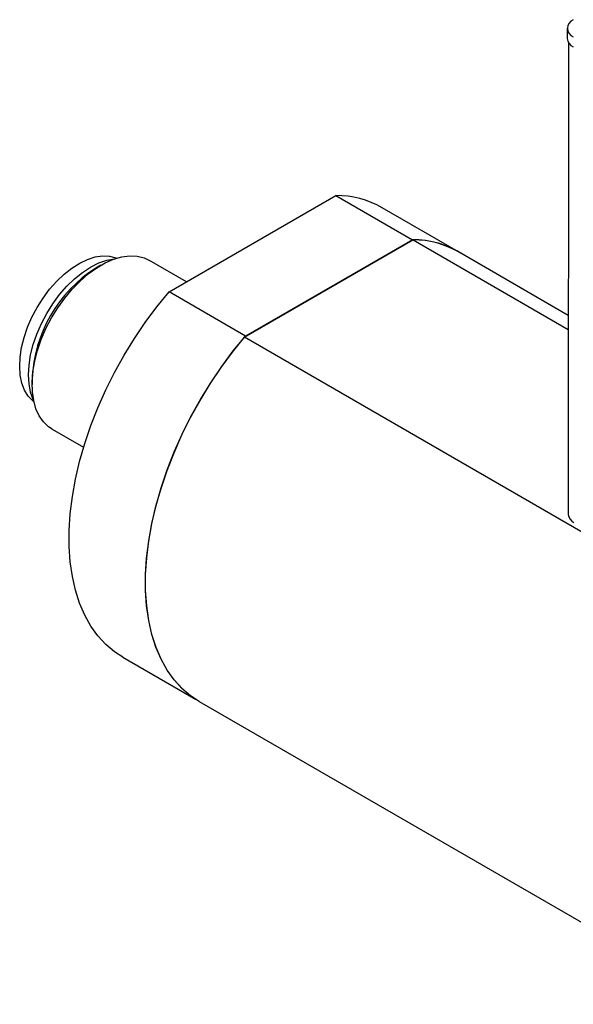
# Model space of a CAD drawing. Header units: inches. Extents: x 10.9 to 49.2, y 11.4 to 35.2.
# Tile 11 of 14: x 40.7 to 44.2, y 22 to 28.2. Entities that reach past the tile are written whole.
import ezdxf

# ---------------------------------------------------------------- set-up
doc = ezdxf.new("R2010")
doc.units = ezdxf.units.IN
doc.header["$LTSCALE"] = 4
doc.header["$MEASUREMENT"] = 0

msp = doc.modelspace()

# ---------------------------------------------------------------- linework, layer by layer
at = {"color": 7, "linetype": 'Continuous', "lineweight": 25}
for p, q in [((44.1718, 28.1687), (44.1718, 28.1044)), ((44.1793, 28.0789), (44.1786, 25.0715)), ((41.6336, 26.4889), (42.6977, 27.1032)), ((42.6977, 27.1032), (43.1848, 26.822)), ((43.4795, 26.7446), (42.9923, 27.0258)), ((42.1154, 26.2005), (43.1903, 26.821)), ((43.1848, 26.822), (42.1208, 26.2077)), ((43.1903, 26.821), (44.1789, 26.2503)), ((44.1789, 26.34), (43.4795, 26.7437)), ((41.1993, 26.6592), (41.1675, 26.6408)), ((41.7457, 26.5537), (41.5097, 26.6899)), ((42.1208, 26.2077), (41.6336, 26.4889)), ((45.456, 24.272), (42.1154, 26.2005)), ((40.7605, 25.9358), (40.7605, 25.8991)), ((40.8891, 25.6149), (41.0892, 25.4994)), ((41.3389, 24.1617), (41.8015, 23.8947)), ((41.8261, 23.8796), (45.1668, 21.9511))]:
    msp.add_line(p, q, dxfattribs=at)
at = {"color": 7, "linetype": 'Continuous', "lineweight": 25, "flags": 128}
for points in [[(40.7317, 26.2641), (40.7595, 26.3282), (40.7927, 26.3907), (40.8306, 26.4504), (40.8725, 26.5062), (40.9176, 26.5572), (40.9653, 26.6024), (41.0146, 26.6411), (41.0646, 26.6726), (41.1144, 26.6962), (41.1633, 26.7116), (41.2102, 26.7185), (41.2543, 26.7168), (41.295, 26.7065), (41.301, 26.7041)], [(40.7911, 26.2209), (40.8199, 26.2872), (40.854, 26.3519), (40.8929, 26.4138), (40.936, 26.4719), (40.9825, 26.5252), (41.0315, 26.5727), (41.0823, 26.6137), (41.134, 26.6475), (41.1857, 26.6734), (41.2365, 26.691), (41.2855, 26.7001), (41.2897, 26.7005)], [(40.8193, 26.1864), (40.8492, 26.2557), (40.8843, 26.3233), (40.9243, 26.3884), (40.9684, 26.4499), (41.016, 26.5069), (41.0664, 26.5586), (41.1188, 26.604), (41.1724, 26.6427), (41.2264, 26.6739), (41.2801, 26.6971), (41.3325, 26.7122), (41.3828, 26.7187), (41.4304, 26.7167), (41.4745, 26.7061), (41.5097, 26.6899)], [(41.3389, 24.1617), (41.2863, 24.1962), (41.2305, 24.2434), (41.1801, 24.2984), (41.1353, 24.3607), (41.0964, 24.4301), (41.0637, 24.5062), (41.0372, 24.5886), (41.0173, 24.6767), (41.0039, 24.7701), (40.9972, 24.8682), (40.9972, 24.9704), (41.0039, 25.0762), (41.0173, 25.185), (41.0372, 25.2962), (41.0637, 25.409), (41.0964, 25.5229), (41.1353, 25.6372), (41.1801, 25.7513), (41.2305, 25.8645), (41.2863, 25.9761), (41.3472, 26.0855), (41.4127, 26.1921), (41.4825, 26.2953), (41.5563, 26.3944), (41.6336, 26.4889)], [(40.7725, 25.7886), (40.7647, 25.7948), (40.7359, 25.8255), (40.7128, 25.8635), (40.6959, 25.9081), (40.6854, 25.9586), (40.6815, 26.0139), (40.6843, 26.0733), (40.6937, 26.1355), (40.7096, 26.1995), (40.7317, 26.2641)], [(40.77, 25.8001), (40.7682, 25.804), (40.7515, 25.851), (40.7414, 25.9039), (40.738, 25.9616), (40.7414, 26.0232), (40.7515, 26.0877), (40.7682, 26.154), (40.7911, 26.2209)], [(40.8891, 25.6149), (40.8661, 25.6303), (40.8336, 25.6613), (40.8066, 25.6997), (40.7855, 25.7451), (40.7707, 25.7965), (40.7624, 25.8534), (40.7608, 25.9148), (40.7657, 25.9798), (40.7773, 26.0474), (40.7953, 26.1167), (40.8193, 26.1864)], [(41.8261, 23.8805), (41.7735, 23.915), (41.7177, 23.9622), (41.6672, 24.0171), (41.6225, 24.0795), (41.5836, 24.1489), (41.5508, 24.225), (41.5244, 24.3073), (41.5045, 24.3955), (41.4911, 24.4888), (41.4844, 24.5869), (41.4844, 24.6892), (41.4911, 24.795), (41.5045, 24.9038), (41.5244, 25.0149), (41.5508, 25.1278), (41.5836, 25.2417), (41.6225, 25.356), (41.6672, 25.4701), (41.7177, 25.5832), (41.7735, 25.6948), (41.8343, 25.8043), (41.8999, 25.9109), (41.9697, 26.014), (42.0435, 26.1132), (42.1208, 26.2077)], [(41.8261, 23.8796), (41.7709, 23.9161), (41.7155, 23.9634), (41.6656, 24.0183), (41.6212, 24.0806), (41.5827, 24.1499), (41.5502, 24.2258), (41.524, 24.3079), (41.5043, 24.3957), (41.491, 24.4886), (41.4844, 24.5863), (41.4844, 24.688), (41.491, 24.7934), (41.5043, 24.9016), (41.524, 25.0122), (41.5502, 25.1245), (41.5827, 25.2378), (41.6212, 25.3516), (41.6656, 25.4651), (41.7155, 25.5778), (41.7709, 25.689), (41.8312, 25.798), (41.8962, 25.9042), (41.9655, 26.0071), (42.0387, 26.1061), (42.1154, 26.2005)]]:
    msp.add_lwpolyline(points, dxfattribs=at)
at = {"color": 7, "linetype": 'Continuous', "lineweight": 25}
for centre, radius, start, end in [((44.2318, 28.1686), 0.0585, 110.79605, 249.20395), ((44.2375, 28.1101), 0.066, 185.00271, 246.28758), ((42.6994, 26.5102), 0.593, 60.39932, 90.16748), ((43.1871, 26.2323), 0.5897, 57.47323, 90.21765), ((43.1872, 26.2296), 0.5914, 60.37377, 89.69996), ((41.6398, 25.8982), 0.88, 122.45382, 177.55156), ((44.24, 25.0769), 0.0616, 185.00271, 246.28758)]:
    msp.add_arc(centre, radius, start, end, dxfattribs=at)

doc.saveas('drawing.dxf')
